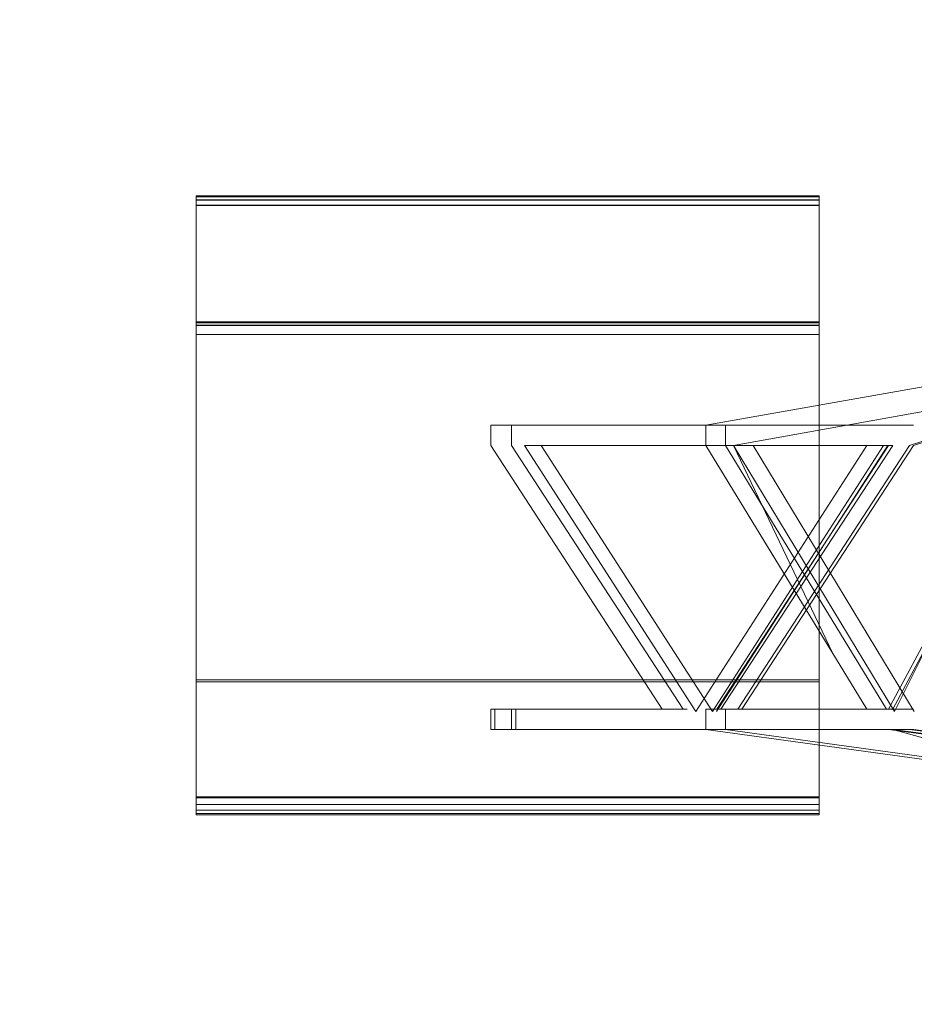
# Model space of a CAD drawing. Header units: metres. Extents: x 1314 to 1415, y -87 to -52.
# Tile 20 of 256: x 1319.64 to 1321.05, y -78.54 to -76.99. Entities that reach past the tile are written whole.
import ezdxf

# ---------------------------------------------------------------- set-up
doc = ezdxf.new("R2010")
doc.units = ezdxf.units.M
doc.header["$PDMODE"] = 65
doc.linetypes.add('AUSGEZOGEN', pattern=[0])
doc.layers.add('XR$2$Möblierung', color=4, linetype='AUSGEZOGEN', lineweight=13)
doc.layers.add('XR$3$Maßlinie 1_50', color=7, linetype='AUSGEZOGEN', lineweight=25)
doc.styles.add('ARIAL', font='arial.ttf')
doc.dimstyles.new('DIMSTYLE_12', dxfattribs={"dimtxt": 0.175, "dimasz": 0.15, "dimexe": 0, "dimexo": 0, "dimgap": 0.0875, "dimtad": 2, "dimrnd": 0.005, "dimzin": 4, "dimdsep": 46, "dimtxsty": 'ARIAL', "dimblk1": 'ALL_ML_KREIS', "dimblk2": 'ALL_ML_KREIS', "dimsah": 1, "dimcen": 0, "dimclrd": 3, "dimclre": 3, "dimclrt": 3, "dimadec": 0, "dimazin": 0, "dimtfac": 1, "dimtdec": 0, "dimtix": 1, "dimtmove": 2, "dimatfit": 3, "dimfxl": 0, "dimtzin": 0, "dimlwd": 0, "dimlwe": 25, "dimarcsym": 0})
doc.dimstyles.new('DIMSTYLE_9', dxfattribs={"dimtxt": 0.125, "dimasz": 0.15, "dimexe": 0, "dimexo": 0, "dimgap": 0.0625, "dimtad": 2, "dimrnd": 0.005, "dimzin": 4, "dimdsep": 46, "dimtxsty": 'ARIAL', "dimblk1": 'ALL_ML_KREIS', "dimblk2": 'ALL_ML_KREIS', "dimsah": 1, "dimcen": 0, "dimclrd": 3, "dimclre": 3, "dimclrt": 3, "dimadec": 0, "dimazin": 0, "dimtfac": 1, "dimtdec": 0, "dimtix": 1, "dimtmove": 2, "dimatfit": 3, "dimfxl": 0, "dimtzin": 0, "dimlwd": 0, "dimlwe": 25, "dimarcsym": 0})

# ---------------------------------------------------------------- blocks, each defined once
blk = doc.blocks.new('COMPLEXOBJECT_2')
at = {"layer": 'XR$2$Möblierung', "color": 52, "linetype": 'AUSGEZOGEN', "lineweight": 13, "transparency": 33554687}
for p, q in [((1319.9154, -77.2698), (1320.8974, -77.2698)), ((1319.9154, -77.2715), (1319.9154, -77.2698)), ((1319.9154, -77.2698), (1319.9154, -77.2714)), ((1319.9154, -77.2714), (1320.8974, -77.2714)), ((1319.9154, -77.2714), (1319.9154, -77.2764)), ((1319.9154, -77.2715), (1320.8974, -77.2715)), ((1319.9154, -77.2767), (1319.9154, -77.2715)), ((1320.8974, -77.2714), (1320.8974, -77.2698)), ((1320.8974, -77.2698), (1320.8974, -77.2715)), ((1320.8974, -77.2764), (1320.8974, -77.2714)), ((1320.8974, -77.2715), (1320.8974, -77.2767)), ((1319.9154, -77.2764), (1320.8974, -77.2764)), ((1319.9154, -77.2764), (1319.9154, -77.2846)), ((1319.9154, -77.2767), (1320.8974, -77.2767)), ((1319.9154, -77.2853), (1319.9154, -77.2767)), ((1319.9154, -77.2846), (1320.8974, -77.2846)), ((1319.9154, -77.2846), (1319.9154, -77.2959)), ((1319.9154, -77.2853), (1320.8974, -77.2853)), ((1319.9154, -77.2971), (1319.9154, -77.2853)), ((1320.8974, -77.2846), (1320.8974, -77.2764)), ((1320.8974, -77.2767), (1320.8974, -77.2853)), ((1320.8974, -77.2959), (1320.8974, -77.2846)), ((1320.8974, -77.2853), (1320.8974, -77.2971)), ((1319.9154, -77.2959), (1319.9154, -77.3101)), ((1319.9154, -77.312), (1319.9154, -77.2971)), ((1320.8974, -77.3101), (1320.8974, -77.2959)), ((1320.8974, -77.2971), (1320.8974, -77.312)), ((1319.9154, -77.3101), (1319.9154, -77.3272)), ((1319.9154, -77.3103), (1319.9154, -77.3199)), ((1319.9154, -77.3162), (1319.9154, -77.3103)), ((1319.9154, -77.3296), (1319.9154, -77.312)), ((1319.9154, -77.3243), (1319.9154, -77.3162)), ((1319.9154, -77.3199), (1319.9154, -77.3307)), ((1320.8974, -77.3272), (1320.8974, -77.3101)), ((1320.8974, -77.3162), (1320.8974, -77.3103)), ((1320.8974, -77.3103), (1320.8974, -77.3199)), ((1320.8974, -77.312), (1320.8974, -77.3296)), ((1320.8974, -77.3243), (1320.8974, -77.3162)), ((1320.8974, -77.3199), (1320.8974, -77.3307)), ((1319.9154, -77.3343), (1319.9154, -77.3243)), ((1319.9154, -77.3272), (1319.9154, -77.3469)), ((1319.9154, -77.3497), (1319.9154, -77.3296)), ((1319.9154, -77.3307), (1319.9154, -77.3426)), ((1319.9154, -77.3463), (1319.9154, -77.3343)), ((1320.8974, -77.3343), (1320.8974, -77.3243)), ((1320.8974, -77.3469), (1320.8974, -77.3272)), ((1320.8974, -77.3296), (1320.8974, -77.3497)), ((1320.8974, -77.3307), (1320.8974, -77.3426)), ((1320.8974, -77.3463), (1320.8974, -77.3343)), ((1319.9154, -77.3426), (1319.9154, -77.3556)), ((1319.9154, -77.36), (1319.9154, -77.3463)), ((1319.9154, -77.3469), (1319.9154, -77.369)), ((1319.9154, -77.3719), (1319.9154, -77.3497)), ((1320.8974, -77.3426), (1320.8974, -77.3556)), ((1320.8974, -77.36), (1320.8974, -77.3463)), ((1320.8974, -77.369), (1320.8974, -77.3469)), ((1320.8974, -77.3497), (1320.8974, -77.3719)), ((1319.9154, -77.3556), (1319.9154, -77.3696)), ((1319.9154, -77.3753), (1319.9154, -77.36)), ((1319.9154, -77.369), (1319.9154, -77.3931)), ((1320.8974, -77.3556), (1320.8974, -77.3696)), ((1320.8974, -77.3753), (1320.8974, -77.36)), ((1320.8974, -77.3931), (1320.8974, -77.369)), ((1319.9154, -77.3696), (1319.9154, -77.3844)), ((1319.9154, -77.392), (1319.9154, -77.3753)), ((1319.9154, -77.3844), (1319.9154, -77.4002)), ((1320.8974, -77.3696), (1320.8974, -77.3844)), ((1320.8974, -77.3719), (1320.8974, -77.3959)), ((1320.8974, -77.392), (1320.8974, -77.3753)), ((1320.8974, -77.3844), (1320.8974, -77.4002)), ((1319.9154, -77.4099), (1319.9154, -77.392)), ((1319.9154, -77.3931), (1319.9154, -77.4189)), ((1319.9154, -77.4002), (1319.9154, -77.4167)), ((1320.8974, -77.4099), (1320.8974, -77.392)), ((1320.8974, -77.4189), (1320.8974, -77.3931)), ((1320.8974, -77.3959), (1320.8974, -77.4212)), ((1320.8974, -77.4002), (1320.8974, -77.4167)), ((1319.9154, -77.4287), (1319.9154, -77.4099)), ((1320.8974, -77.4287), (1320.8974, -77.4099)), ((1319.9154, -77.4167), (1319.9154, -77.4338)), ((1319.9154, -77.4189), (1319.9154, -77.4462)), ((1319.9154, -77.4474), (1319.9154, -77.4212)), ((1319.9154, -77.4483), (1319.9154, -77.4287)), ((1320.8974, -77.4167), (1320.8974, -77.4338)), ((1320.8974, -77.4462), (1320.8974, -77.4189)), ((1320.8974, -77.4212), (1320.8974, -77.4474)), ((1320.8974, -77.4483), (1320.8974, -77.4287)), ((1319.9154, -77.4338), (1319.9154, -77.4516)), ((1319.9154, -77.4462), (1319.9154, -77.4746)), ((1320.8974, -77.4338), (1320.8974, -77.4516)), ((1320.8974, -77.4746), (1320.8974, -77.4462)), ((1319.9154, -77.474), (1319.9154, -77.4474)), ((1319.9154, -77.4684), (1319.9154, -77.4483)), ((1319.9154, -77.4516), (1319.9154, -77.47)), ((1320.8974, -77.4474), (1320.8974, -77.474)), ((1320.8974, -77.4684), (1320.8974, -77.4483)), ((1320.8974, -77.4516), (1320.8974, -77.47)), ((1319.9154, -77.4684), (1320.8974, -77.4684)), ((1319.9154, -77.4887), (1319.9154, -77.4684)), ((1319.9154, -77.47), (1320.8974, -77.47)), ((1319.9154, -77.47), (1319.9154, -77.4887)), ((1319.9154, -78.0359), (1319.9154, -77.474)), ((1319.9154, -77.474), (1320.8974, -77.474)), ((1319.9154, -77.4746), (1320.8974, -77.4746)), ((1319.9154, -77.4746), (1319.9154, -78.0746)), ((1320.8974, -77.4887), (1320.8974, -77.4684)), ((1320.8974, -77.47), (1320.8974, -77.4887)), ((1320.8974, -77.474), (1320.8974, -78.0359)), ((1320.8974, -78.0746), (1320.8974, -77.4746)), ((1319.9153, -77.479), (1319.9153, -77.4785)), ((1319.9153, -77.4785), (1319.9153, -77.4794)), ((1319.9153, -77.4794), (1319.9153, -77.4785)), ((1319.9153, -77.4785), (1319.9153, -77.4794)), ((1319.9153, -77.4805), (1319.9153, -77.479)), ((1319.9153, -77.4794), (1319.9153, -77.4819)), ((1319.9153, -77.4819), (1319.9153, -77.4794)), ((1319.9153, -77.4794), (1319.9153, -77.482)), ((1319.9153, -77.4803), (1319.9153, -77.5812)), ((1319.9153, -77.4803), (1319.9153, -77.5529)), ((1319.9153, -77.5018), (1319.9153, -77.4803)), ((1319.9153, -77.4829), (1319.9153, -77.4805)), ((1319.9153, -77.4819), (1319.9153, -77.4861)), ((1319.9153, -77.4862), (1319.9153, -77.4819)), ((1319.9153, -77.482), (1319.9153, -77.4863)), ((1319.9153, -77.4863), (1319.9153, -77.4829)), ((1319.9153, -77.4861), (1319.9153, -77.492)), ((1319.9153, -77.4921), (1319.9153, -77.4862)), ((1319.9153, -77.4906), (1319.9153, -77.4863)), ((1319.9153, -77.4863), (1319.9153, -77.4923)), ((1319.9153, -77.496), (1319.9153, -77.4906)), ((1319.9153, -77.492), (1319.9153, -77.4995)), ((1319.9153, -77.4995), (1319.9153, -77.4921)), ((1319.9153, -77.4923), (1319.9153, -77.4999)), ((1319.9154, -77.4887), (1320.8974, -77.4887)), ((1319.9154, -77.4887), (1319.9154, -77.6746)), ((1319.9154, -77.6623), (1319.9154, -77.4887)), ((1320.8974, -78.0331), (1320.8974, -77.4887)), ((1319.9153, -77.5025), (1319.9153, -77.496)), ((1319.9153, -77.4995), (1319.9153, -77.5084)), ((1319.9153, -77.5083), (1319.9153, -77.4995)), ((1319.9153, -77.4999), (1319.9153, -77.5088)), ((1319.9153, -77.5179), (1319.9153, -77.5018)), ((1319.9153, -77.5024), (1319.9153, -77.5019)), ((1319.9153, -77.5019), (1319.9153, -77.5024)), ((1319.9153, -77.5026), (1319.9153, -77.5022)), ((1319.9153, -77.5022), (1319.9153, -77.5026)), ((1319.9153, -77.504), (1319.9153, -77.5024)), ((1319.9153, -77.5024), (1319.9153, -77.5038)), ((1319.9153, -77.51), (1319.9153, -77.5025)), ((1319.9153, -77.5038), (1319.9153, -77.5026)), ((1319.9153, -77.5026), (1319.9153, -77.5038)), ((1319.9153, -77.5038), (1319.9153, -77.5062)), ((1319.9153, -77.5059), (1319.9153, -77.5038)), ((1319.9153, -77.5038), (1319.9153, -77.5059)), ((1319.9153, -77.5067), (1319.9153, -77.504)), ((1319.9153, -77.5089), (1319.9153, -77.5059)), ((1319.9153, -77.5059), (1319.9153, -77.5088)), ((1319.9153, -77.5062), (1319.9153, -77.5093)), ((1319.9153, -77.5104), (1319.9153, -77.5067)), ((1319.9153, -77.5185), (1319.9153, -77.5083)), ((1319.9153, -77.5084), (1319.9153, -77.5187)), ((1319.9153, -77.5088), (1319.9153, -77.5191)), ((1319.9153, -77.5088), (1319.9153, -77.5125)), ((1319.9153, -77.5127), (1319.9153, -77.5089)), ((1319.9153, -77.5093), (1319.9153, -77.5161)), ((1319.9153, -77.5161), (1319.9153, -77.51)), ((1319.9153, -77.514), (1319.9153, -77.5104)), ((1319.9153, -77.5125), (1319.9153, -77.5172)), ((1319.9153, -77.5177), (1319.9153, -77.5127)), ((1319.9153, -77.5186), (1319.9153, -77.514)), ((1319.9153, -77.5172), (1319.9153, -77.5229)), ((1319.9153, -77.5238), (1319.9153, -77.5177)), ((1319.9153, -77.5385), (1319.9153, -77.5179)), ((1319.9153, -77.53), (1319.9153, -77.5185)), ((1319.9153, -77.5303), (1319.9153, -77.5186)), ((1319.9153, -77.5187), (1319.9153, -77.5305)), ((1319.9153, -77.5191), (1319.9153, -77.5308)), ((1319.9153, -77.5229), (1319.9153, -77.5296)), ((1319.9153, -77.531), (1319.9153, -77.5238)), ((1319.9153, -77.5296), (1319.9153, -77.5374)), ((1319.9153, -77.5385), (1319.9153, -77.53)), ((1319.9153, -77.5445), (1319.9153, -77.5303)), ((1319.9153, -77.5305), (1319.9153, -77.5395)), ((1319.9153, -77.5308), (1319.9153, -77.5393)), ((1319.9153, -77.5381), (1319.9153, -77.531)), ((1319.9153, -77.5374), (1319.9153, -77.5439)), ((1319.9153, -77.5441), (1319.9153, -77.5381)), ((1319.9153, -77.5584), (1319.9153, -77.5385)), ((1319.9153, -77.5461), (1319.9153, -77.5385)), ((1319.9153, -77.5393), (1319.9153, -77.547)), ((1319.9153, -77.5395), (1319.9153, -77.5476)), ((1321.3081, -77.5276), (1320.7186, -77.6315)), ((1319.9153, -77.5399), (1319.9153, -77.5484)), ((1319.9153, -77.5482), (1319.9153, -77.5399)), ((1319.9153, -77.5439), (1319.9153, -77.5491)), ((1319.9153, -77.5491), (1319.9153, -77.5441)), ((1319.9153, -77.5495), (1319.9153, -77.5445)), ((1319.9153, -77.553), (1319.9153, -77.5461)), ((1319.9153, -77.547), (1319.9153, -77.554)), ((1319.9153, -77.5476), (1319.9153, -77.5549)), ((1319.9153, -77.5587), (1319.9153, -77.5482)), ((1319.9153, -77.5484), (1319.9153, -77.5545)), ((1319.9153, -77.5491), (1319.9153, -77.5531)), ((1319.9153, -77.5529), (1319.9153, -77.5491)), ((1319.9153, -77.5533), (1319.9153, -77.5495)), ((1319.9153, -77.5559), (1319.9153, -77.5529)), ((1319.9153, -77.559), (1319.9153, -77.553)), ((1319.9153, -77.5531), (1319.9153, -77.5559)), ((1319.9153, -77.556), (1319.9153, -77.5533)), ((1319.9153, -77.554), (1319.9153, -77.5603)), ((1319.9153, -77.5545), (1319.9153, -77.5567)), ((1319.9153, -77.5549), (1319.9153, -77.5614)), ((1319.9153, -77.5559), (1319.9153, -77.558)), ((1319.9153, -77.5579), (1319.9153, -77.5559)), ((1319.9153, -77.558), (1319.9153, -77.556)), ((1319.9153, -77.5567), (1319.9153, -77.5583)), ((1319.9153, -77.5592), (1319.9153, -77.5579)), ((1319.9153, -77.5592), (1319.9153, -77.558)), ((1319.9153, -77.558), (1319.9153, -77.5592)), ((1319.9153, -77.5583), (1319.9153, -77.5595)), ((1319.9153, -77.5812), (1319.9153, -77.5584)), ((1319.9153, -77.5674), (1319.9153, -77.5587)), ((1319.9153, -77.5644), (1319.9153, -77.559)), ((1319.9153, -77.5595), (1319.9153, -77.5592)), ((1319.9153, -77.5592), (1319.9153, -77.5596)), ((1319.9153, -77.5596), (1319.9153, -77.5592)), ((1319.9153, -77.5603), (1319.9153, -77.5658)), ((1319.9153, -77.5614), (1319.9153, -77.5669)), ((1319.9153, -77.5691), (1319.9153, -77.5644)), ((1319.9153, -77.5658), (1319.9153, -77.5705)), ((1319.9153, -77.5669), (1319.9153, -77.5716)), ((1319.9153, -77.5742), (1319.9153, -77.5674)), ((1319.9153, -77.5732), (1319.9153, -77.5691)), ((1319.9153, -77.5705), (1319.9153, -77.5744)), ((1319.9153, -77.5716), (1319.9153, -77.5753)), ((1319.9153, -77.5767), (1319.9153, -77.5732)), ((1319.9153, -77.579), (1319.9153, -77.5742)), ((1319.9153, -77.5744), (1319.9153, -77.5775)), ((1319.9153, -77.5753), (1319.9153, -77.5782)), ((1319.9153, -77.5794), (1319.9153, -77.5767)), ((1319.9153, -77.5775), (1319.9153, -77.5799)), ((1319.9153, -77.5782), (1319.9153, -77.5803)), ((1319.9153, -77.582), (1319.9153, -77.579)), ((1319.9153, -77.5814), (1319.9153, -77.5794)), ((1319.9153, -77.5799), (1319.9153, -77.5816)), ((1319.9153, -77.5803), (1319.9153, -77.5818)), ((1319.9153, -77.5826), (1319.9153, -77.5814)), ((1319.9153, -77.5816), (1319.9153, -77.583)), ((1319.9153, -77.5818), (1319.9153, -77.583)), ((1319.9153, -77.583), (1319.9153, -77.582)), ((1319.9153, -77.583), (1319.9153, -77.5826)), ((1320.7625, -77.6638), (1321.2697, -77.5724)), ((1321.0069, -78.079), (1321.2778, -77.5724)), ((1321.0134, -78.079), (1321.2843, -77.5724)), ((1321.2697, -77.5724), (1321.0161, -78.0831)), ((1321.0398, -77.6638), (1321.3107, -77.5724)), ((1321.0462, -77.6638), (1321.3171, -77.5724)), ((1320.3798, -77.6638), (1320.3798, -77.6315)), ((1320.3798, -77.6315), (1321.0069, -77.6315)), ((1320.3862, -77.6315), (1321.0134, -77.6315)), ((1320.3862, -77.6315), (1320.7186, -77.6315)), ((1321.0398, -77.6315), (1320.4126, -77.6315)), ((1320.4126, -77.6315), (1320.4126, -77.6638)), ((1321.0462, -77.6315), (1320.4191, -77.6315)), ((1320.7186, -77.6315), (1320.7186, -77.6638)), ((1320.7186, -77.6315), (1321.0134, -77.6315)), ((1320.7495, -77.6638), (1320.7495, -77.6315)), ((1319.9154, -77.8358), (1319.9154, -77.6623)), ((1320.65, -78.079), (1320.3798, -77.6638)), ((1320.4126, -77.6638), (1320.6829, -78.079)), ((1320.9726, -77.6638), (1320.4329, -77.6638)), ((1320.4329, -77.6638), (1320.7027, -78.0831)), ((1320.7186, -77.6638), (1320.4329, -77.6638)), ((1320.4593, -77.6638), (1320.999, -77.6638)), ((1320.7291, -78.0831), (1320.4593, -77.6638)), ((1320.4658, -77.6638), (1321.0054, -77.6638)), ((1320.7027, -78.0831), (1320.9726, -77.6638)), ((1320.7186, -77.6638), (1320.9726, -78.079)), ((1320.919, -77.9914), (1320.7186, -77.6638)), ((1320.7625, -77.6638), (1320.7186, -77.6638)), ((1320.999, -77.6638), (1320.7291, -78.0831)), ((1321.0054, -77.6638), (1320.7356, -78.0831)), ((1321.0069, -77.6638), (1320.736, -78.079)), ((1321.0134, -77.6638), (1320.7425, -78.079)), ((1321.0035, -78.079), (1320.7495, -77.6638)), ((1321.0161, -78.0831), (1320.7625, -77.6638)), ((1321.0134, -77.6638), (1320.7625, -77.6638)), ((1320.7625, -77.6638), (1320.919, -77.9914)), ((1321.0398, -77.6638), (1320.7689, -78.079)), ((1320.7753, -78.079), (1321.0462, -77.6638)), ((1320.7934, -77.6638), (1321.047, -78.0831)), ((1320.9726, -77.6638), (1321.0134, -77.6638)), ((1319.9153, -77.6655), (1319.9153, -77.73)), ((1319.9153, -77.6655), (1319.9153, -77.7048)), ((1319.9153, -77.6655), (1319.9153, -77.6777)), ((1319.9154, -77.6746), (1319.9154, -77.8605)), ((1319.9153, -77.73), (1319.9153, -77.6808)), ((1319.9153, -77.6825), (1319.9153, -77.6822)), ((1319.9153, -77.6822), (1319.9153, -77.683)), ((1319.9153, -77.6827), (1319.9153, -77.6822)), ((1319.9153, -77.6822), (1319.9153, -77.6826)), ((1319.9153, -77.6829), (1319.9153, -77.6822)), ((1319.9153, -77.6822), (1319.9153, -77.6827)), ((1319.9153, -77.6826), (1319.9153, -77.6822)), ((1319.9153, -77.6822), (1319.9153, -77.6827)), ((1319.9153, -77.6831), (1319.9153, -77.6825)), ((1319.9153, -77.6826), (1319.9153, -77.6837)), ((1319.9153, -77.6835), (1319.9153, -77.6826)), ((1319.9153, -77.6841), (1319.9153, -77.6827)), ((1319.9153, -77.6827), (1319.9153, -77.6841)), ((1319.9153, -77.6827), (1319.9153, -77.6839)), ((1319.9153, -77.6847), (1319.9153, -77.6829)), ((1319.9153, -77.683), (1319.9153, -77.6839)), ((1319.9153, -77.6845), (1319.9153, -77.6831)), ((1319.9153, -77.6833), (1319.9153, -77.6902)), ((1319.9153, -77.7274), (1319.9153, -77.6833)), ((1319.9153, -77.6833), (1319.9153, -77.73)), ((1319.9153, -77.691), (1319.9153, -77.6833)), ((1319.9153, -77.6833), (1319.9153, -77.7058)), ((1319.9153, -77.709), (1319.9153, -77.6833)), ((1319.9153, -77.6833), (1319.9153, -77.713)), ((1319.9153, -77.6851), (1319.9153, -77.6835)), ((1319.9153, -77.6837), (1319.9153, -77.6855)), ((1319.9153, -77.6839), (1319.9153, -77.6851)), ((1319.9153, -77.6839), (1319.9153, -77.686)), ((1319.9153, -77.6865), (1319.9153, -77.6841)), ((1319.9153, -77.6841), (1319.9153, -77.6868)), ((1319.9153, -77.6869), (1319.9153, -77.6845)), ((1319.9153, -77.6975), (1319.9153, -77.6847)), ((1319.9153, -77.6851), (1319.9153, -77.6872)), ((1319.9153, -77.6875), (1319.9153, -77.6851)), ((1319.9153, -77.6855), (1319.9153, -77.688)), ((1319.9153, -77.686), (1319.9153, -77.6889)), ((1319.9153, -77.6902), (1319.9153, -77.6865)), ((1319.9153, -77.6868), (1319.9153, -77.691)), ((1319.9153, -77.6893), (1319.9153, -77.6869)), ((1319.9153, -77.6872), (1319.9153, -77.6896)), ((1319.9153, -77.6906), (1319.9153, -77.6875)), ((1319.9153, -77.688), (1319.9153, -77.6911)), ((1319.9153, -77.6889), (1319.9153, -77.6925)), ((1319.9153, -77.6925), (1319.9153, -77.6893)), ((1319.9153, -77.6896), (1319.9153, -77.6926)), ((1319.9153, -77.6947), (1319.9153, -77.6906)), ((1319.9153, -77.6911), (1319.9153, -77.695)), ((1319.9153, -77.692), (1319.9153, -77.6917)), ((1319.9153, -77.6917), (1319.9153, -77.6921)), ((1319.9153, -77.6928), (1319.9153, -77.692)), ((1319.9153, -77.6921), (1319.9153, -77.6931)), ((1319.9153, -77.6961), (1319.9153, -77.6925)), ((1319.9153, -77.6925), (1319.9153, -77.6968)), ((1319.9153, -77.6926), (1319.9153, -77.6966)), ((1319.9153, -77.694), (1319.9153, -77.6928)), ((1319.9153, -77.6932), (1319.9153, -77.6929)), ((1319.9153, -77.6929), (1319.9153, -77.6932)), ((1319.9153, -77.6931), (1319.9153, -77.6945)), ((1319.9153, -77.6943), (1319.9153, -77.6932)), ((1319.9153, -77.6932), (1319.9153, -77.6942)), ((1319.9153, -77.6954), (1319.9153, -77.694)), ((1319.9153, -77.6942), (1319.9153, -77.696)), ((1319.9153, -77.6959), (1319.9153, -77.6943)), ((1319.9153, -77.6945), (1319.9153, -77.6964)), ((1319.9153, -77.6964), (1319.9153, -77.6947)), ((1319.9153, -77.695), (1319.9153, -77.6995)), ((1321.0134, -78.079), (1321.223, -77.687)), ((1319.9153, -77.6958), (1319.9153, -77.6952)), ((1319.9153, -77.6952), (1319.9153, -77.6959)), ((1319.9153, -77.6969), (1319.9153, -77.6954)), ((1319.9153, -77.6977), (1319.9153, -77.6958)), ((1319.9153, -77.6984), (1319.9153, -77.6959)), ((1319.9153, -77.6959), (1319.9153, -77.6979)), ((1319.9153, -77.696), (1319.9153, -77.6988)), ((1319.9153, -77.6994), (1319.9153, -77.6961)), ((1319.9153, -77.6969), (1319.9153, -77.6961)), ((1319.9153, -77.6961), (1319.9153, -77.6975)), ((1319.9153, -77.6966), (1319.9153, -77.6984)), ((1319.9153, -77.6968), (1319.9153, -77.7008)), ((1319.9153, -77.6991), (1319.9153, -77.6969)), ((1319.9153, -77.698), (1319.9153, -77.6969)), ((1319.9153, -77.701), (1319.9153, -77.6977)), ((1319.9153, -77.6979), (1319.9153, -77.7012)), ((1319.9153, -77.6988), (1319.9153, -77.698)), ((1319.9153, -77.6988), (1319.9153, -77.701)), ((1319.9153, -77.6996), (1319.9153, -77.6988)), ((1319.9153, -77.7015), (1319.9153, -77.6991)), ((1319.9153, -77.7201), (1319.9153, -77.6994)), ((1319.9153, -77.6995), (1319.9153, -77.7046)), ((1319.9153, -77.7008), (1319.9153, -77.6996)), ((1319.9153, -77.7024), (1319.9153, -77.7008)), ((1319.9153, -77.7008), (1319.9153, -77.7044)), ((1319.9153, -77.701), (1319.9153, -77.7038)), ((1319.9153, -77.706), (1319.9153, -77.701)), ((1319.9153, -77.7012), (1319.9153, -77.7057)), ((1319.9153, -77.7049), (1319.9153, -77.7015)), ((1319.9153, -77.7046), (1319.9153, -77.7024)), ((1319.9153, -77.7038), (1319.9153, -77.7059)), ((1319.9153, -77.7044), (1319.9153, -77.7072)), ((1319.9153, -77.7046), (1319.9153, -77.7091)), ((1319.9153, -77.7075), (1319.9153, -77.7046)), ((1319.9153, -77.7144), (1319.9153, -77.7049)), ((1319.9153, -77.7057), (1319.9153, -77.7102)), ((1319.9153, -77.7058), (1319.9153, -77.7112)), ((1319.9153, -77.7059), (1319.9153, -77.7073)), ((1319.9153, -77.7104), (1319.9153, -77.706)), ((1319.9153, -77.7072), (1319.9153, -77.709)), ((1319.9153, -77.7073), (1319.9153, -77.7089)), ((1319.9153, -77.711), (1319.9153, -77.7075)), ((1319.9153, -77.7079), (1319.9153, -77.7107)), ((1319.9153, -77.7102), (1319.9153, -77.7079)), ((1319.9153, -77.7089), (1319.9153, -77.7128)), ((1319.9153, -77.7128), (1319.9153, -77.709)), ((1319.9153, -77.709), (1319.9153, -77.7105)), ((1319.9153, -77.7091), (1319.9153, -77.7132)), ((1319.9153, -77.7116), (1319.9153, -77.7102)), ((1319.9153, -77.7102), (1319.9153, -77.7134)), ((1319.9153, -77.7135), (1319.9153, -77.7104)), ((1319.9153, -77.7105), (1319.9153, -77.7121)), ((1319.9153, -77.7107), (1319.9153, -77.7137)), ((1319.9153, -77.7149), (1319.9153, -77.711)), ((1319.9153, -77.7112), (1319.9153, -77.7146)), ((1319.9153, -77.713), (1319.9153, -77.7116)), ((1319.9153, -77.7121), (1319.9153, -77.7139)), ((1319.9153, -77.7128), (1319.9153, -77.7177)), ((1319.9153, -77.7152), (1319.9153, -77.7128)), ((1319.9153, -77.7146), (1319.9153, -77.713)), ((1319.9153, -77.713), (1319.9153, -77.7173)), ((1319.9153, -77.7132), (1319.9153, -77.7168)), ((1319.9153, -77.7134), (1319.9153, -77.7153)), ((1319.9153, -77.7153), (1319.9153, -77.7135)), ((1319.9153, -77.7137), (1319.9153, -77.7162)), ((1319.9153, -77.7139), (1319.9153, -77.7152)), ((1319.9153, -77.73), (1319.9153, -77.7144)), ((1319.9153, -77.7163), (1319.9153, -77.7146)), ((1319.9153, -77.7146), (1319.9153, -77.7165)), ((1319.9153, -77.7189), (1319.9153, -77.7149)), ((1319.9153, -77.7166), (1319.9153, -77.7152)), ((1319.9153, -77.7152), (1319.9153, -77.7169)), ((1319.9153, -77.7153), (1319.9153, -77.7159)), ((1319.9153, -77.7159), (1319.9153, -77.7153)), ((1319.9153, -77.7181), (1319.9153, -77.7154)), ((1319.9153, -77.7154), (1319.9153, -77.7171)), ((1319.9153, -77.7162), (1319.9153, -77.7181)), ((1319.9153, -77.7183), (1319.9153, -77.7163)), ((1319.9153, -77.7165), (1319.9153, -77.7171)), ((1319.9153, -77.7171), (1319.9153, -77.7166)), ((1319.9153, -77.7168), (1319.9153, -77.72)), ((1319.9153, -77.7169), (1319.9153, -77.7185)), ((1319.9153, -77.7171), (1319.9153, -77.7202)), ((1319.9153, -77.7173), (1319.9153, -77.7211)), ((1319.9153, -77.7177), (1319.9153, -77.7204)), ((1319.9153, -77.7181), (1319.9153, -77.7197)), ((1319.9153, -77.7199), (1319.9153, -77.7181)), ((1319.9153, -77.7198), (1319.9153, -77.7183)), ((1319.9153, -77.7185), (1319.9153, -77.7197)), ((1319.9153, -77.7227), (1319.9153, -77.7189)), ((1319.9153, -77.7197), (1319.9153, -77.7208)), ((1319.9153, -77.7197), (1319.9153, -77.7209)), ((1319.9153, -77.7208), (1319.9153, -77.7198)), ((1319.9153, -77.7209), (1319.9153, -77.7199)), ((1319.9153, -77.72), (1319.9153, -77.7235)), ((1319.9153, -77.7253), (1319.9153, -77.7201)), ((1319.9153, -77.7202), (1319.9153, -77.723)), ((1319.9153, -77.7204), (1319.9153, -77.7229)), ((1319.9153, -77.7208), (1319.9153, -77.7211)), ((1319.9153, -77.7211), (1319.9153, -77.7208)), ((1319.9153, -77.7209), (1319.9153, -77.7213)), ((1319.9153, -77.7213), (1319.9153, -77.7209)), ((1319.9153, -77.7211), (1319.9153, -77.7242)), ((1319.9153, -77.7241), (1319.9153, -77.7214)), ((1319.9153, -77.7214), (1319.9153, -77.7285)), ((1319.9153, -77.7265), (1319.9153, -77.7225)), ((1319.9153, -77.7225), (1319.9153, -77.73)), ((1319.9153, -77.7262), (1319.9153, -77.7227)), ((1319.9153, -77.7229), (1319.9153, -77.7252)), ((1319.9153, -77.723), (1319.9153, -77.7254)), ((1319.9153, -77.7235), (1319.9153, -77.7261)), ((1319.9153, -77.7259), (1319.9153, -77.7241)), ((1319.9153, -77.7242), (1319.9153, -77.7267)), ((1319.9153, -77.7272), (1319.9153, -77.7243)), ((1319.9153, -77.7243), (1319.9153, -77.7273)), ((1319.9153, -77.7252), (1319.9153, -77.7272)), ((1319.9153, -77.73), (1319.9153, -77.7253)), ((1319.9153, -77.7254), (1319.9153, -77.7274)), ((1319.9153, -77.7276), (1319.9153, -77.7259)), ((1319.9153, -77.7261), (1319.9153, -77.7276)), ((1319.9153, -77.7288), (1319.9153, -77.7262)), ((1319.9153, -77.7291), (1319.9153, -77.7265)), ((1319.9153, -77.7267), (1319.9153, -77.7286)), ((1319.9153, -77.7272), (1319.9153, -77.7289)), ((1319.9153, -77.7292), (1319.9153, -77.7272)), ((1319.9153, -77.7273), (1319.9153, -77.73)), ((1319.9153, -77.7295), (1319.9153, -77.7274)), ((1319.9153, -77.7274), (1319.9153, -77.729)), ((1319.9153, -77.7276), (1319.9153, -77.7281)), ((1319.9153, -77.7281), (1319.9153, -77.7276)), ((1319.9153, -77.7285), (1319.9153, -77.7329)), ((1319.9153, -77.7286), (1319.9153, -77.73)), ((1319.9153, -77.7305), (1319.9153, -77.7288)), ((1319.9153, -77.7289), (1319.9153, -77.7301)), ((1319.9153, -77.729), (1319.9153, -77.7302)), ((1319.9153, -77.7306), (1319.9153, -77.7291)), ((1319.9153, -77.7306), (1319.9153, -77.7292)), ((1319.9153, -77.7338), (1319.9153, -77.7295)), ((1319.9153, -77.73), (1319.9153, -77.7308)), ((1319.9153, -77.7301), (1319.9153, -77.7309)), ((1319.9153, -77.7302), (1319.9153, -77.7309)), ((1319.9153, -77.7311), (1319.9153, -77.7305)), ((1319.9153, -77.7311), (1319.9153, -77.7306)), ((1319.9153, -77.7311), (1319.9153, -77.7306)), ((1319.9153, -77.7308), (1319.9153, -77.7311)), ((1319.9153, -77.7309), (1319.9153, -77.7311)), ((1319.9153, -77.7309), (1319.9153, -77.7311)), ((1319.9153, -77.7331), (1319.9153, -77.7311)), ((1319.9153, -77.7311), (1319.9153, -77.7335)), ((1319.9153, -77.7329), (1319.9153, -77.7357)), ((1319.9153, -77.7351), (1319.9153, -77.7331)), ((1319.9153, -77.7335), (1319.9153, -77.7368)), ((1319.9153, -77.7379), (1319.9153, -77.7338)), ((1319.9153, -77.7364), (1319.9153, -77.7351)), ((1319.9153, -77.7357), (1319.9153, -77.7373)), ((1319.9153, -77.7374), (1319.9153, -77.7364)), ((1319.9153, -77.7368), (1319.9153, -77.7398)), ((1319.9153, -77.7373), (1319.9153, -77.7378)), ((1319.9153, -77.7378), (1319.9153, -77.7374)), ((1319.9153, -77.7415), (1319.9153, -77.7379)), ((1319.9153, -77.7398), (1319.9153, -77.7425)), ((1319.9153, -77.7443), (1319.9153, -77.7415)), ((1319.9153, -77.7425), (1319.9153, -77.7448)), ((1319.9153, -77.7465), (1319.9153, -77.7443)), ((1319.9153, -77.7448), (1319.9153, -77.7466)), ((1319.9153, -77.7479), (1319.9153, -77.7465)), ((1319.9153, -77.7466), (1319.9153, -77.7479)), ((1319.9153, -77.7479), (1319.9153, -77.7487)), ((1319.9153, -77.7487), (1319.9153, -77.7479)), ((1319.9153, -77.7487), (1319.9153, -77.749)), ((1319.9153, -77.749), (1319.9153, -77.7487)), ((1319.9154, -77.9876), (1319.9154, -77.8358)), ((1319.9154, -77.8605), (1319.9154, -78.0092)), ((1319.9154, -78.0331), (1319.9154, -77.9876)), ((1319.9154, -78.0092), (1319.9154, -78.0331)), ((1319.9154, -78.0459), (1319.9154, -78.0219)), ((1319.9154, -78.0331), (1320.8974, -78.0331)), ((1319.9154, -78.0331), (1319.9154, -78.0526)), ((1319.9154, -78.0524), (1319.9154, -78.0331)), ((1319.9154, -78.0633), (1319.9154, -78.0359)), ((1319.9154, -78.0359), (1320.8974, -78.0359)), ((1320.8974, -78.0331), (1320.8974, -78.0526)), ((1320.8974, -78.0524), (1320.8974, -78.0331)), ((1320.8974, -78.0359), (1320.8974, -78.0633)), ((1319.9154, -78.0712), (1319.9154, -78.0459)), ((1319.9154, -78.0715), (1319.9154, -78.0524)), ((1319.9154, -78.0526), (1319.9154, -78.0718)), ((1319.9154, -78.0902), (1319.9154, -78.0633)), ((1320.8974, -78.0715), (1320.8974, -78.0524)), ((1320.8974, -78.0526), (1320.8974, -78.0718)), ((1320.8974, -78.0633), (1320.8974, -78.0902)), ((1319.9154, -78.09), (1319.9154, -78.0715)), ((1319.9154, -78.0718), (1319.9154, -78.0904)), ((1319.9154, -78.0746), (1319.9154, -78.0941)), ((1320.3798, -78.1113), (1320.3798, -78.079)), ((1320.3798, -78.079), (1320.65, -78.079)), ((1320.3862, -78.1113), (1320.3862, -78.079)), ((1320.3862, -78.079), (1320.6565, -78.079)), ((1320.6829, -78.079), (1320.4126, -78.079)), ((1320.4126, -78.079), (1320.4126, -78.1113)), ((1320.6893, -78.079), (1320.4191, -78.079)), ((1320.4191, -78.079), (1320.4191, -78.1113)), ((1320.9726, -78.079), (1320.7186, -78.079)), ((1320.7186, -78.079), (1320.7186, -78.1113)), ((1320.7186, -78.079), (1321.0134, -78.079)), ((1320.7425, -78.079), (1320.7186, -78.079)), ((1321.0069, -78.079), (1320.736, -78.079)), ((1321.0134, -78.079), (1320.7425, -78.079)), ((1320.7495, -78.1113), (1320.7495, -78.079)), ((1320.7495, -78.079), (1321.0035, -78.079)), ((1321.0398, -78.079), (1320.7689, -78.079)), ((1321.0462, -78.079), (1320.7753, -78.079)), ((1320.8974, -78.09), (1320.8974, -78.0715)), ((1320.8974, -78.0718), (1320.8974, -78.0904)), ((1320.8974, -78.0941), (1320.8974, -78.0746)), ((1320.9726, -78.079), (1321.0134, -78.079)), ((1319.9154, -78.1076), (1319.9154, -78.09)), ((1319.9154, -78.1162), (1319.9154, -78.0902)), ((1319.9154, -78.0904), (1319.9154, -78.1082)), ((1319.9154, -78.0941), (1319.9154, -78.113)), ((1320.8974, -78.1076), (1320.8974, -78.09)), ((1320.8974, -78.0902), (1320.8974, -78.1162)), ((1320.8974, -78.0904), (1320.8974, -78.1082)), ((1320.8974, -78.113), (1320.8974, -78.0941)), ((1319.9154, -78.1242), (1319.9154, -78.1076)), ((1319.9154, -78.1082), (1319.9154, -78.1249)), ((1319.9154, -78.113), (1319.9154, -78.1311)), ((1321.0069, -78.1113), (1320.3798, -78.1113)), ((1321.0134, -78.1113), (1320.3862, -78.1113)), ((1320.3862, -78.1113), (1320.7186, -78.1113)), ((1320.4126, -78.1113), (1321.0398, -78.1113)), ((1320.4191, -78.1113), (1321.0462, -78.1113)), ((1320.7186, -78.1113), (1321.3081, -78.1926)), ((1321.0134, -78.1113), (1320.7186, -78.1113)), ((1321.339, -78.1926), (1320.7495, -78.1113)), ((1320.8974, -78.1242), (1320.8974, -78.1076)), ((1320.8974, -78.1082), (1320.8974, -78.1249)), ((1320.8974, -78.1311), (1320.8974, -78.113)), ((1321.6341, -78.1926), (1321.0069, -78.1113)), ((1321.3081, -78.1926), (1321.0134, -78.1113)), ((1321.6405, -78.1926), (1321.0134, -78.1113)), ((1321.0398, -78.1113), (1321.6669, -78.1926)), ((1321.0462, -78.1113), (1321.6734, -78.1926)), ((1319.9154, -78.1408), (1319.9154, -78.1162)), ((1319.9154, -78.1396), (1319.9154, -78.1242)), ((1319.9154, -78.1249), (1319.9154, -78.1403)), ((1320.8974, -78.1162), (1320.8974, -78.1408)), ((1320.8974, -78.1396), (1320.8974, -78.1242)), ((1320.8974, -78.1249), (1320.8974, -78.1403)), ((1319.9154, -78.1311), (1319.9154, -78.1484)), ((1319.9154, -78.1533), (1319.9154, -78.1396)), ((1319.9154, -78.1403), (1319.9154, -78.154)), ((1319.9154, -78.1636), (1319.9154, -78.1408)), ((1320.8974, -78.1484), (1320.8974, -78.1311)), ((1320.8974, -78.1533), (1320.8974, -78.1396)), ((1320.8974, -78.1403), (1320.8974, -78.154)), ((1320.8974, -78.1408), (1320.8974, -78.1636)), ((1319.9154, -78.1484), (1319.9154, -78.1648)), ((1319.9154, -78.1654), (1319.9154, -78.1533)), ((1319.9154, -78.154), (1319.9154, -78.1661)), ((1320.8974, -78.1648), (1320.8974, -78.1484)), ((1320.8974, -78.1654), (1320.8974, -78.1533)), ((1320.8974, -78.154), (1320.8974, -78.1661)), ((1319.9154, -78.1842), (1319.9154, -78.1636)), ((1319.9154, -78.1648), (1319.9154, -78.1801)), ((1319.9154, -78.1756), (1319.9154, -78.1654)), ((1319.9154, -78.1661), (1319.9154, -78.1761)), ((1319.9154, -78.1837), (1319.9154, -78.1756)), ((1319.9154, -78.1761), (1319.9154, -78.1841)), ((1320.8974, -78.1636), (1320.8974, -78.1842)), ((1320.8974, -78.1801), (1320.8974, -78.1648)), ((1320.8974, -78.1756), (1320.8974, -78.1654)), ((1320.8974, -78.1661), (1320.8974, -78.1761)), ((1320.8974, -78.1837), (1320.8974, -78.1756)), ((1320.8974, -78.1841), (1320.8974, -78.1761)), ((1319.9154, -78.1801), (1319.9154, -78.1943)), ((1319.9154, -78.1897), (1319.9154, -78.1837)), ((1319.9154, -78.1841), (1319.9154, -78.1899)), ((1319.9154, -78.2023), (1319.9154, -78.1842)), ((1319.9154, -78.1934), (1319.9154, -78.1897)), ((1319.9154, -78.1899), (1319.9154, -78.1934)), ((1320.8974, -78.1943), (1320.8974, -78.1801)), ((1320.8974, -78.1897), (1320.8974, -78.1837)), ((1320.8974, -78.1899), (1320.8974, -78.1841)), ((1320.8974, -78.1842), (1320.8974, -78.2023)), ((1320.8974, -78.1934), (1320.8974, -78.1897)), ((1320.8974, -78.1899), (1320.8974, -78.1934)), ((1319.9154, -78.1943), (1319.9154, -78.2072)), ((1319.9154, -78.2175), (1319.9154, -78.2023)), ((1319.9154, -78.2072), (1319.9154, -78.2189)), ((1320.8974, -78.2072), (1320.8974, -78.1943)), ((1320.8974, -78.2023), (1320.8974, -78.2175)), ((1320.8974, -78.2189), (1320.8974, -78.2072)), ((1319.9154, -78.2296), (1319.9154, -78.2175)), ((1319.9154, -78.2175), (1320.8974, -78.2175)), ((1319.9154, -78.2189), (1319.9154, -78.2292)), ((1319.9154, -78.2189), (1320.8974, -78.2189)), ((1320.8974, -78.2175), (1320.8974, -78.2296)), ((1320.8974, -78.2292), (1320.8974, -78.2189)), ((1319.9154, -78.2292), (1319.9154, -78.2382)), ((1319.9154, -78.2292), (1320.8974, -78.2292)), ((1319.9154, -78.2385), (1319.9154, -78.2296)), ((1319.9154, -78.2296), (1320.8974, -78.2296)), ((1319.9154, -78.2382), (1319.9154, -78.2456)), ((1319.9154, -78.2382), (1320.8974, -78.2382)), ((1320.8974, -78.2382), (1320.8974, -78.2292)), ((1320.8974, -78.2296), (1320.8974, -78.2385)), ((1320.8974, -78.2456), (1320.8974, -78.2382)), ((1319.9154, -78.2438), (1319.9154, -78.2385)), ((1319.9154, -78.2385), (1320.8974, -78.2385)), ((1319.9154, -78.2456), (1319.9154, -78.2438)), ((1319.9154, -78.2438), (1320.8974, -78.2438)), ((1319.9154, -78.2456), (1320.8974, -78.2456)), ((1320.8974, -78.2385), (1320.8974, -78.2438)), ((1320.8974, -78.2438), (1320.8974, -78.2456))]:
    blk.add_line(p, q, dxfattribs=at)
blk = doc.blocks.new('ALL_ML_KREIS')
at = {"color": 0, "linetype": 'ByBlock', "lineweight": -2}
for p, q in [((0, -0.5), (0, 0.5)), ((-1, 0), (0.5, 0))]:
    blk.add_line(p, q, dxfattribs=at)
blk.add_circle((0, 0), 0.15, dxfattribs=at)
blk = doc.blocks.new('*D100')
at = {"layer": 'DEFPOINTS', "color": 3, "linetype": 'AUSGEZOGEN', "lineweight": 25, "transparency": 33554687}
for p in [(1318.1917, -74.2409), (1332.4917, -75.3797), (1318.1917, -83.7271)]:
    blk.add_point(p, dxfattribs=at)
at = {"layer": 'XR$3$Maßlinie 1_50', "color": 3, "linetype": 'AUSGEZOGEN', "lineweight": -2, "transparency": 33554687}
for p, q in [((1318.1917, -83.4271), (1318.1917, -83.7271)), ((1332.4917, -83.4271), (1332.4917, -83.7271)), ((1318.1917, -83.7271), (1332.4917, -83.7271))]:
    blk.add_line(p, q, dxfattribs=at)
at = {"layer": 'XR$3$Maßlinie 1_50', "color": 3, "linetype": 'AUSGEZOGEN', "lineweight": 25, "transparency": 33554687, "xscale": 0.15, "yscale": 0.15, "zscale": 0.15, "rotation": 180}
blk.add_blockref('ALL_ML_KREIS', (1318.1917, -83.7271), dxfattribs=at)
at = {"layer": 'XR$3$Maßlinie 1_50', "color": 3, "linetype": 'AUSGEZOGEN', "lineweight": 25, "transparency": 33554687, "xscale": 0.15, "yscale": 0.15, "zscale": 0.15}
blk.add_blockref('ALL_ML_KREIS', (1332.4917, -83.7271), dxfattribs=at)
at = {"layer": 'XR$3$Maßlinie 1_50', "color": 3, "linetype": 'AUSGEZOGEN', "lineweight": 25, "transparency": 33554687, "insert": (1325.3461, -83.6124), "char_height": 0.125, "width": 0.625, "attachment_point": 5, "style": 'ARIAL'}
blk.add_mtext('\\A1;{\\A1;{14.30\\H0.082500;\\S^ ;}}', dxfattribs=at)
blk = doc.blocks.new('*D103')
at = {"layer": 'DEFPOINTS', "color": 3, "linetype": 'AUSGEZOGEN', "lineweight": 25, "transparency": 33554687}
for p in [(1332.4917, -77.3423), (1318.1917, -77.5418), (1318.1917, -84.3412)]:
    blk.add_point(p, dxfattribs=at)
at = {"layer": 'XR$3$Maßlinie 1_50', "color": 3, "linetype": 'AUSGEZOGEN', "lineweight": -2, "transparency": 33554687}
for p, q in [((1318.1917, -84.0412), (1318.1917, -84.3412)), ((1332.4917, -84.0412), (1332.4917, -84.3412)), ((1318.1917, -84.3412), (1332.4917, -84.3412))]:
    blk.add_line(p, q, dxfattribs=at)
at = {"layer": 'XR$3$Maßlinie 1_50', "color": 3, "linetype": 'AUSGEZOGEN', "lineweight": 25, "transparency": 33554687, "xscale": 0.15, "yscale": 0.15, "zscale": 0.15, "rotation": 180}
blk.add_blockref('ALL_ML_KREIS', (1318.1917, -84.3412), dxfattribs=at)
at = {"layer": 'XR$3$Maßlinie 1_50', "color": 3, "linetype": 'AUSGEZOGEN', "lineweight": 25, "transparency": 33554687, "xscale": 0.15, "yscale": 0.15, "zscale": 0.15}
blk.add_blockref('ALL_ML_KREIS', (1332.4917, -84.3412), dxfattribs=at)
at = {"layer": 'XR$3$Maßlinie 1_50', "color": 3, "linetype": 'AUSGEZOGEN', "lineweight": 25, "transparency": 33554687, "insert": (1325.3481, -84.2007), "char_height": 0.175, "width": 0.875, "attachment_point": 5, "style": 'ARIAL'}
blk.add_mtext('\\A1;{\\fArial|i0|b1;\\A1;{14.30\\H0.115500;\\S^ ;}}', dxfattribs=at)
blk = doc.blocks.new('*D119')
at = {"layer": 'DEFPOINTS', "color": 3, "linetype": 'AUSGEZOGEN', "lineweight": 25, "transparency": 33554687}
for p in [(1318.5917, -77.0472), (1332.0917, -78.1019), (1318.5917, -83.1268)]:
    blk.add_point(p, dxfattribs=at)
at = {"layer": 'XR$3$Maßlinie 1_50', "color": 3, "linetype": 'AUSGEZOGEN', "lineweight": -2, "transparency": 33554687}
for p, q in [((1318.5917, -82.8268), (1318.5917, -83.1268)), ((1332.0917, -82.8218), (1332.0917, -83.1268)), ((1318.5917, -83.1268), (1332.0917, -83.1268))]:
    blk.add_line(p, q, dxfattribs=at)
at = {"layer": 'XR$3$Maßlinie 1_50', "color": 3, "linetype": 'AUSGEZOGEN', "lineweight": 25, "transparency": 33554687, "xscale": 0.15, "yscale": 0.15, "zscale": 0.15, "rotation": 180}
blk.add_blockref('ALL_ML_KREIS', (1318.5917, -83.1268), dxfattribs=at)
at = {"layer": 'XR$3$Maßlinie 1_50', "color": 3, "linetype": 'AUSGEZOGEN', "lineweight": 25, "transparency": 33554687, "xscale": 0.15, "yscale": 0.15, "zscale": 0.15}
blk.add_blockref('ALL_ML_KREIS', (1332.0917, -83.1268), dxfattribs=at)
at = {"layer": 'XR$3$Maßlinie 1_50', "color": 3, "linetype": 'AUSGEZOGEN', "lineweight": 25, "transparency": 33554687, "insert": (1325.3461, -83.0121), "char_height": 0.125, "width": 0.625, "attachment_point": 5, "style": 'ARIAL'}
blk.add_mtext('\\A1;{\\A1;{13.50\\H0.082500;\\S^ ;}}', dxfattribs=at)

msp = doc.modelspace()

# ---------------------------------------------------------------- block references
at = {"layer": 'XR$2$Möblierung', "color": 52, "linetype": 'AUSGEZOGEN', "lineweight": 13, "transparency": 33554687}
msp.add_blockref('COMPLEXOBJECT_2', (0, 0), dxfattribs=at)

# ---------------------------------------------------------------- dimensions: what is measured, and where the dimension line sits
at = {"layer": 'XR$3$Maßlinie 1_50', "color": 3, "linetype": 'AUSGEZOGEN', "lineweight": 25, "transparency": 33554687}
for base, p1, p2, dimstyle, picture, middle in [((1332.4917, -83.7271), (1318.1917, -83.4271), (1332.4917, -83.4271), 'DIMSTYLE_9', '*D100', (1325.3461, -83.6124)), ((1332.0917, -83.1268), (1318.5917, -82.8268), (1332.0917, -82.8218), 'DIMSTYLE_9', '*D119', (1325.3461, -83.0121)), ((1332.4917, -84.3412), (1318.1917, -84.0412), (1332.4917, -84.0412), 'DIMSTYLE_12', '*D103', (1325.3481, -84.2007))]:
    dim = msp.add_linear_dim(base=base, p1=p1, p2=p2, dimstyle=dimstyle, override={"dimpost": '<>', "dimclrd": 3, "dimclre": 3, "dimclrt": 3, "dimlwd": 0, "dimlwe": 25}, dxfattribs=at)
    dim.commit()
    dim.dimension.update_dxf_attribs({"geometry": picture, "text_midpoint": middle, "dimtype": 160})

doc.saveas('drawing.dxf')
